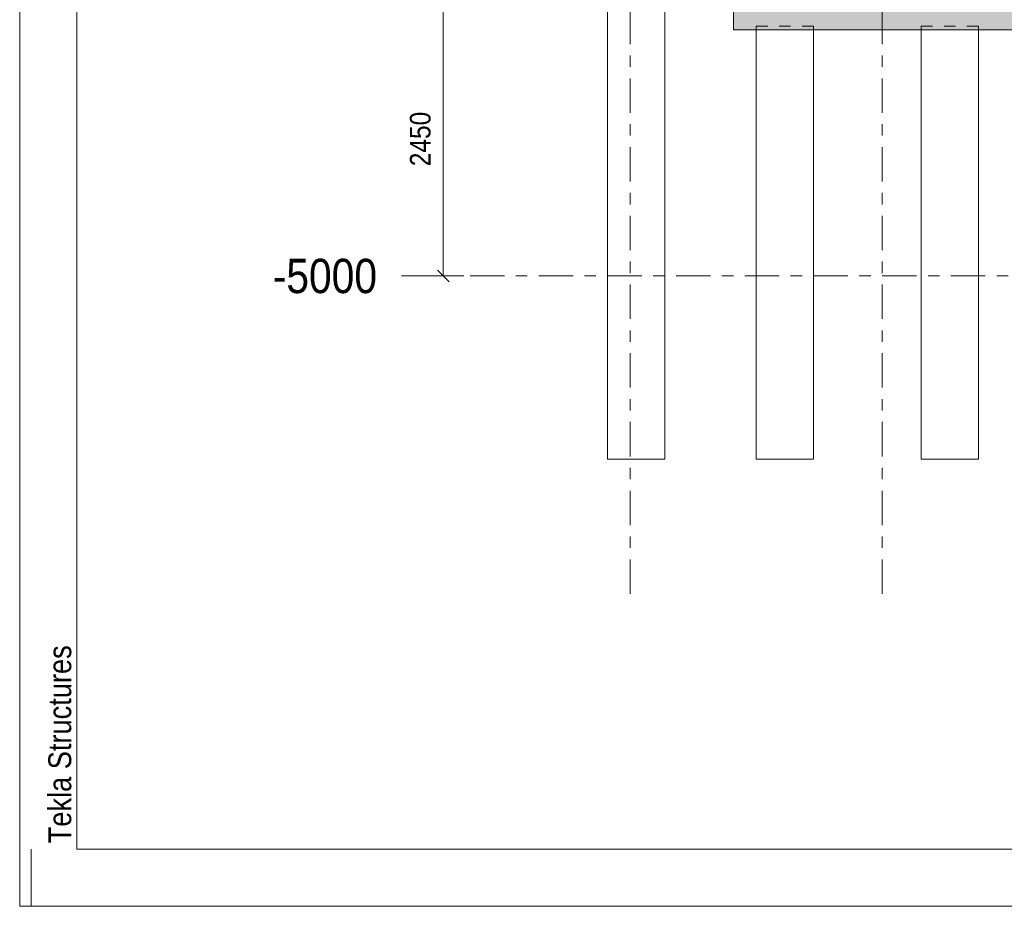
# Model space of a CAD drawing. Header units: millimetres. Extents: x -914 to -73, y -1403 to -809.
# Tile 1 of 79: x -914 to -828, y -1403 to -1326. Entities that reach past the tile are written whole.
import ezdxf

# ---------------------------------------------------------------- set-up
doc = ezdxf.new("R2010")
doc.units = ezdxf.units.MM
for name, pattern in [('XKITLINE00', [0]), ('XKITLINE01', [4, 1, -1, 1, -1]), ('XKITLINE03', [6, 3, -1, 1, -1])]:
    doc.linetypes.add(name, pattern=pattern)
for name, color, linetype, lineweight in [('Offset', 4, 'Continuous', 0), ('Onderdeel', 2, 'Continuous', 0), ('Stramien', 4, 'Continuous', 0), ('Tekening kader', 3, 'Continuous', 0)]:
    doc.layers.add(name, color=color, linetype=linetype, lineweight=lineweight)
doc.styles.add('ARIAL', font='arial.ttf')

msp = doc.modelspace()

# ---------------------------------------------------------------- hatches: boundary and pattern name
at = {"layer": 'Onderdeel'}
msp.add_hatch(color=256, dxfattribs=at).paths.add_polyline_path([(-688.314, -1326.446), (-851.814, -1326.446), (-851.814, -1323.446), (-688.314, -1323.446)], flags=17)

# ---------------------------------------------------------------- linework, layer by layer
at = {"layer": 'Offset', "linetype": 'XKITLINE00', "lineweight": 0}
for p, q in [((-877.157, -1347.946), (-877.157, -1323.446)), ((-877.666, -1347.437), (-876.648, -1348.455)), ((-879.317, -1347.946), (-875.357, -1347.946))]:
    msp.add_line(p, q, dxfattribs=at)
at = {"layer": 'Offset'}
msp.add_point((-877.157, -1347.946), dxfattribs=at)
at = {"layer": 'Onderdeel', "linetype": 'XKITLINE00', "lineweight": 0}
for p, q in [((-862.814, -1363.946), (-862.814, -1303.746)), ((-857.814, -1363.946), (-857.814, -1303.746)), ((-851.814, -1326.446), (-851.814, -1323.446)), ((-690.817, -1326.446), (-851.814, -1326.446)), ((-849.814, -1363.946), (-849.814, -1326.446)), ((-844.814, -1363.946), (-844.814, -1326.446)), ((-835.417, -1363.946), (-835.417, -1326.446)), ((-830.417, -1363.946), (-830.417, -1326.446)), ((-862.814, -1363.946), (-857.814, -1363.946)), ((-849.814, -1363.946), (-844.814, -1363.946)), ((-835.417, -1363.946), (-830.417, -1363.946))]:
    msp.add_line(p, q, dxfattribs=at)
at = {"layer": 'Onderdeel', "linetype": 'XKITLINE01', "lineweight": 0}
for p, q in [((-844.814, -1326.146), (-849.814, -1326.146)), ((-849.814, -1326.146), (-849.814, -1326.446)), ((-844.814, -1326.446), (-844.814, -1326.146)), ((-830.417, -1326.146), (-835.417, -1326.146)), ((-835.417, -1326.146), (-835.417, -1326.446)), ((-830.417, -1326.446), (-830.417, -1326.146))]:
    msp.add_line(p, q, dxfattribs=at)
at = {"layer": 'Stramien', "linetype": 'XKITLINE03', "lineweight": 0}
for p, q in [((-860.815, -1375.696), (-860.815, -1147.946)), ((-838.815, -1375.696), (-838.815, -1147.946)), ((-880.815, -1347.946), (-445.815, -1347.946))]:
    msp.add_line(p, q, dxfattribs=at)
at = {"layer": 'Tekening kader', "linetype": 'XKITLINE00', "lineweight": 0}
for p, q in [((-914.148, -808.982), (-914.148, -1402.982)), ((-909.148, -813.982), (-909.148, -1397.982)), ((-913.148, -1402.982), (-913.148, -1397.982)), ((-909.148, -1397.982), (-78.148, -1397.982)), ((-914.148, -1402.982), (-73.148, -1402.982))]:
    msp.add_line(p, q, dxfattribs=at)

# ---------------------------------------------------------------- texts
at = {"layer": 'Offset', "style": 'ARIAL', "width": 0.85}
msp.add_text('2450', height=1.8, rotation=90.00021, dxfattribs=at).set_placement((-878.267, -1338.366))
at = {"layer": 'Stramien', "style": 'ARIAL', "width": 0.85}
msp.add_text('-5000', height=3, dxfattribs=at).set_placement((-892.047, -1349.446))
at = {"layer": 'Tekening kader', "style": 'ARIAL', "width": 0.85}
msp.add_text('Tekla Structures', height=2, rotation=90, dxfattribs=at).set_placement((-909.648, -1397.482))

doc.saveas('drawing.dxf')
